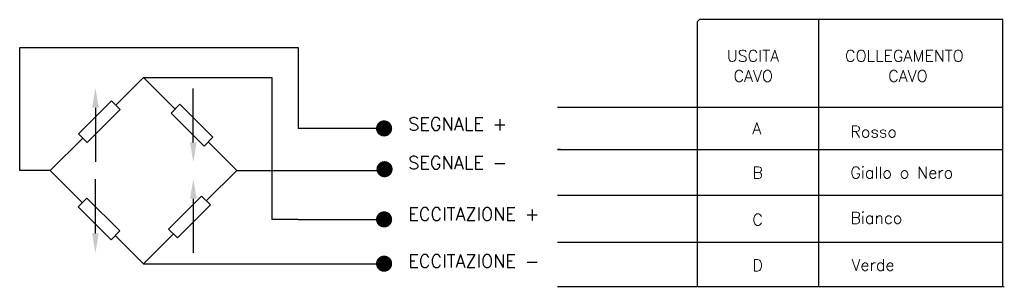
# Model space of a CAD drawing. Extents: x 21 to 155, y 226 to 262.
import ezdxf

# ---------------------------------------------------------------- set-up
doc = ezdxf.new("R2010")
doc.units = 0
doc.header["$LTSCALE"] = 10
doc.header["$MEASUREMENT"] = 0
doc.layers.get('0').update_dxf_attribs({"linetype": 'CONTINUOUS'})
doc.layers.add('QUOTE', color=7, linetype='CONTINUOUS')
doc.styles.add('DEM3', font='romans', dxfattribs={"height": 4.8})

msp = doc.modelspace()

# ---------------------------------------------------------------- linework, layer by layer
for p, q in [((113.58, 262.17), (113.88, 262.47)), ((113.58, 262.17), (113.58, 226.09)), ((155.26, 262.47), (113.88, 262.47)), ((130.17, 226.09), (130.17, 262.47)), ((155.26, 250.48), (155.26, 262.47)), ((21.26, 241.89), (21.26, 258.66)), ((21.26, 258.66), (57.21, 258.66)), ((57.21, 258.66), (59.19, 258.66)), ((59.19, 258.66), (59.19, 247.63)), ((38.13, 254.59), (54.01, 254.59)), ((54.01, 254.59), (55.6, 254.59)), ((55.6, 254.59), (55.6, 235.78)), ((33.77, 251.4), (29.28, 246.91)), ((34.97, 250.2), (33.77, 251.4)), ((43.09, 250.92), (41.89, 249.73)), ((47.58, 246.43), (43.09, 250.92)), ((30.47, 245.71), (34.97, 250.2)), ((41.89, 249.73), (46.38, 245.23)), ((155.26, 250.48), (94.55, 250.48)), ((155.26, 226.09), (155.26, 250.48)), ((29.28, 246.91), (30.47, 245.71)), ((46.38, 245.23), (47.58, 246.43)), ((94.97, 244.75), (94.55, 244.75)), ((94.55, 244.75), (155.26, 244.75)), ((25.42, 241.89), (21.26, 241.89)), ((50.83, 241.89), (54.16, 241.89)), ((54.01, 241.89), (70.92, 241.89)), ((59.73, 241.89), (63.82, 241.89)), ((30.41, 238.14), (29.22, 236.94)), ((34.91, 233.65), (30.41, 238.14)), ((46.04, 238.39), (41.55, 233.9)), ((47.24, 237.19), (46.04, 238.39)), ((94.55, 238.53), (155.26, 238.53)), ((29.22, 236.94), (33.71, 232.45)), ((42.75, 232.7), (47.24, 237.19)), ((55.6, 235.78), (55.6, 235.22)), ((59.19, 235.22), (55.6, 235.22)), ((59.19, 235.22), (70.92, 235.22)), ((33.71, 232.45), (34.91, 233.65)), ((41.55, 233.9), (42.75, 232.7)), ((94.55, 232.13), (155.26, 232.13)), ((38.13, 229.18), (70.92, 229.18)), ((94.55, 226.09), (155.44, 226.09))]:
    msp.add_line(p, q)
for points in [[(42.44, 250.28), (38.13, 254.59), (34.35, 250.82)], [(29.86, 246.32), (25.42, 241.89)], [(46.69, 237.74), (50.83, 241.89), (46.93, 245.79)], [(25.42, 241.89), (29.79, 237.52)], [(34.29, 233.03), (38.13, 229.18), (42.2, 233.25)]]:
    msp.add_lwpolyline(points)
at = {"const_width": 1.1}
for points in [[(70.37, 247.63, 1), (71.47, 247.63, 1)], [(70.43, 242.07, 1), (71.53, 242.07, 1)], [(70.37, 235.22, 1), (71.47, 235.22, 1)], [(70.37, 229.18, 1), (71.47, 229.18, 1)]]:
    msp.add_lwpolyline(points, format="xyb", close=True, dxfattribs=at)
at = {"layer": 'QUOTE'}
for p, q in [((44.92, 245.73), (44.92, 253.09)), ((31.58, 250.46), (31.58, 243.09)), ((70.92, 247.63), (59.19, 247.63)), ((31.58, 233.32), (31.58, 240.69)), ((44.92, 238.05), (44.92, 230.68))]:
    msp.add_line(p, q, dxfattribs=at)
for points in [[(31.13, 250.46), (32.03, 250.46), (31.58, 253.16)], [(44.47, 245.73), (45.37, 245.73), (44.92, 243.03)], [(44.47, 238.05), (45.37, 238.05), (44.92, 240.75)], [(31.13, 233.32), (32.03, 233.32), (31.58, 230.62)]]:
    msp.add_solid(points, dxfattribs=at)

# ---------------------------------------------------------------- texts
at = {"style": 'DEM3'}
for s, height, p in [('USCITA', 1.584, (117.63, 256.74)), ('COLLEGAMENTO', 1.5844, (133.75, 256.74)), ('CAVO', 1.584, (118.54, 253.99)), ('CAVO', 1.584, (139.62, 253.99)), ('SEGNALE +', 1.765, (74.22, 247.36)), ('A', 1.58, (121.11, 246.85)), ('Rosso', 1.584, (134.48, 246.39)), ('SEGNALE - ', 1.765, (74.22, 242.08)), ('B', 1.58, (121.11, 240.81)), ('Giallo o Nero', 1.5844, (134.48, 240.82)), ('ECCITAZIONE + ', 1.7647, (74.22, 235.07)), ('Bianco', 1.584, (134.48, 234.64)), ('C', 1.58, (121.11, 234.4)), ('ECCITAZIONE -', 1.7647, (74.22, 228.65)), ('D', 1.58, (121.11, 228.17)), ('Verde', 1.584, (134.62, 228.22))]:
    msp.add_text(s, height=height, dxfattribs=at).set_placement(p)

doc.saveas('drawing.dxf')
